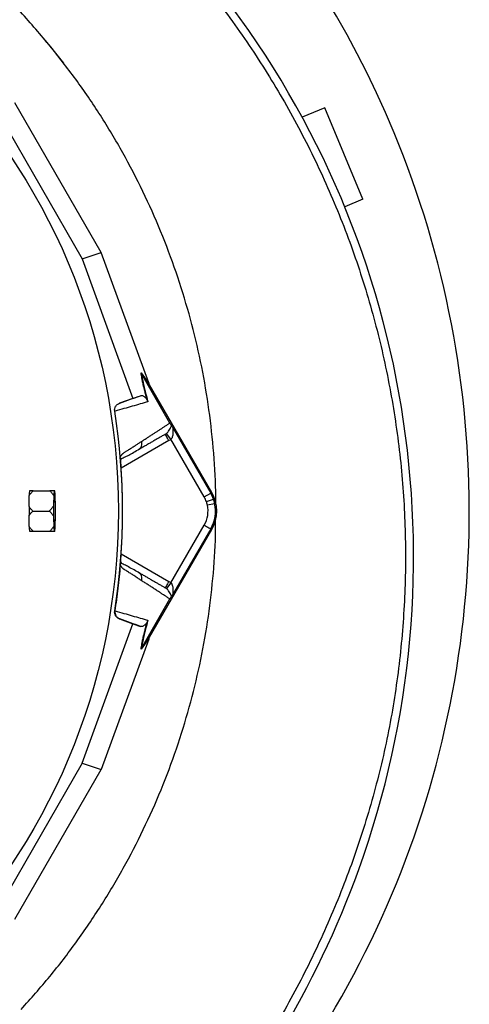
# Model space of a CAD drawing. Header units: millimetres. Extents: x 633 to 1433, y 1069 to 1969.
# Tile 13 of 14: x 1251 to 1433, y 1369 to 1768. Entities that reach past the tile are written whole.
import ezdxf

# ---------------------------------------------------------------- set-up
doc = ezdxf.new("R2010")
doc.units = ezdxf.units.MM

msp = doc.modelspace()

# ---------------------------------------------------------------- linework, layer by layer
at = {"color": 7, "linetype": 'Continuous', "lineweight": 25}
for p, q in [((1284.04, 1673.44), (1249.09, 1733.97)), ((1374.47, 1731.93), (1365.34, 1728.15)), ((1389.78, 1694.98), (1374.47, 1731.93)), ((1242.92, 1728.56), (1276.27, 1670.81)), ((1389.78, 1694.98), (1382.5, 1691.96)), ((1276.27, 1670.81), (1284.04, 1673.44)), ((1276.27, 1670.81), (1296.75, 1614.41)), ((1303.22, 1620.64), (1284.04, 1673.44)), ((1300.13, 1624.69), (1303.32, 1620.35)), ((1303.57, 1619.83), (1300.38, 1624.16)), ((1311.78, 1604.42), (1300.39, 1624.15)), ((1328.72, 1576.26), (1303.57, 1619.83)), ((1296.75, 1614.41), (1291.4, 1612.47)), ((1296.75, 1614.41), (1299.94, 1615.49)), ((1291.4, 1612.47), (1291.52, 1612.51)), ((1289.6, 1609.22), (1289.46, 1609.18)), ((1313.26, 1602.05), (1328.29, 1576.01)), ((1312.23, 1597.84), (1310.35, 1600.17)), ((1299.12, 1593.65), (1299.46, 1593.93)), ((1325.7, 1574.51), (1312.23, 1597.84)), ((1291.87, 1590.23), (1291.87, 1590.31)), ((1256.5, 1577.04), (1263.21, 1577.04)), ((1264.79, 1574.95), (1264.68, 1570.9)), ((1265.19, 1577.04), (1264.97, 1577.04)), ((1265.48, 1570.9), (1265.36, 1574.95)), ((1325.7, 1574.51), (1328.29, 1576.01)), ((1328.29, 1576.01), (1328.72, 1576.26)), ((1326.56, 1572.66), (1329.38, 1573.67)), ((1326.96, 1571.25), (1329.89, 1571.89)), ((1256.27, 1568.81), (1262.98, 1568.81)), ((1264.68, 1566.72), (1264.79, 1562.68)), ((1265.36, 1562.68), (1265.48, 1566.72)), ((1312.23, 1539.78), (1325.7, 1563.11)), ((1256.5, 1560.59), (1263.21, 1560.59)), ((1264.97, 1560.59), (1265.19, 1560.59)), ((1303.57, 1517.79), (1328.72, 1561.36)), ((1328.29, 1561.61), (1313.26, 1535.57)), ((1328.29, 1561.61), (1328.72, 1561.36)), ((1291.87, 1547.31), (1291.87, 1547.4)), ((1299.46, 1543.69), (1299.12, 1543.98)), ((1312.23, 1539.78), (1310.35, 1537.45)), ((1300.39, 1513.47), (1311.78, 1533.21)), ((1289.46, 1528.44), (1289.6, 1528.4)), ((1276.27, 1466.82), (1296.75, 1523.21)), ((1291.52, 1525.12), (1291.4, 1525.15)), ((1291.4, 1525.15), (1296.75, 1523.21)), ((1296.75, 1523.21), (1299.94, 1522.13)), ((1303.22, 1516.98), (1284.04, 1464.18)), ((1303.32, 1517.27), (1300.13, 1512.94)), ((1300.38, 1513.46), (1303.57, 1517.79)), ((1276.27, 1466.82), (1242.92, 1409.07)), ((1276.27, 1466.82), (1284.04, 1464.18)), ((1249.09, 1403.65), (1284.04, 1464.18))]:
    msp.add_line(p, q, dxfattribs=at)
at = {"color": 8, "linetype": 'Continuous', "lineweight": 25}
for p, q in [((1311.41, 1597.28), (1292.1, 1586.13)), ((1292.1, 1551.5), (1311.41, 1540.34))]:
    msp.add_line(p, q, dxfattribs=at)
at = {"color": 7, "linetype": 'Continuous', "lineweight": 25, "flags": 128}
for points in [[(1268.85, 1750.04), (1264.6, 1755.44), (1261.5, 1759.22)], [(1264.79, 1568.81), (1264.8, 1570.26), (1264.82, 1571.62), (1264.86, 1572.82), (1264.91, 1573.79), (1264.97, 1574.47), (1265.04, 1574.82), (1265.11, 1574.82), (1265.18, 1574.47), (1265.24, 1573.79), (1265.3, 1572.82), (1265.33, 1571.62), (1265.36, 1570.26), (1265.37, 1568.81), (1265.36, 1567.36), (1265.33, 1566), (1265.3, 1564.8), (1265.24, 1563.83), (1265.18, 1563.15), (1265.11, 1562.81), (1265.04, 1562.81), (1264.97, 1563.15), (1264.91, 1563.83), (1264.86, 1564.8), (1264.82, 1566), (1264.8, 1567.36), (1264.79, 1568.81)]]:
    msp.add_lwpolyline(points, dxfattribs=at)
at = {"color": 7, "linetype": 'Continuous', "lineweight": 25}
msp.add_circle((1032.92, 1568.81), 258.01, dxfattribs=at)
for centre, radius, start, end in [((1032.92, 1568.81), 400, 22.5, 256.9192), ((1037.37, 1550.48), 373, 340.1449, 38.4887), ((1032.92, 1568.81), 400, 290.2928, 22.5), ((1032.92, 1568.81), 259.7, 351.0565, 8.9435), ((1259.17, 1576.33), 4.25, 170.4098, 171.1896), ((1286.04, 1574.23), 21.26, 172.4151, 178.0711), ((1244.12, 1574.23), 21.26, 1.9289, 7.5849), ((1315.82, 1568.81), 11.4, 19.7042, 30), ((1315.82, 1568.81), 14.4, 19.7042, 30), ((1315.82, 1568.81), 14.9, 330, 30), ((1439.48, 1568.81), 174.82, 179.3149, 180.6851), ((1090.67, 1568.81), 174.82, 359.3149, 0.6851), ((1315.82, 1568.81), 11.4, 330, 12.3248), ((1315.82, 1568.81), 11.4, 12.3248, 19.7042), ((1315.82, 1568.81), 14.4, 330, 12.3248), ((1315.82, 1568.81), 14.4, 12.3248, 19.7042), ((1286.04, 1563.39), 21.26, 181.9289, 187.5849), ((1244.12, 1563.39), 21.26, 352.4151, 358.0711), ((1259.17, 1561.3), 4.25, 188.8104, 189.5902), ((1022.42, 1555.88), 388.9, 295.7099, 340.1449)]:
    msp.add_arc(centre, radius, start, end, dxfattribs=at)
for centre, major_axis, ratio, start_param, end_param in [((1303.98, 1619.31), (-5.92, 16.23), 0.015428, 1.483174, 1.50138), ((1032.41, 1575), (-18.46, 221.78), 0.999611, 4.609878, 4.629659), ((1032.41, 1562.62), (18.46, 221.78), 0.999611, 4.795119, 4.8149), ((1303.98, 1518.31), (5.92, 16.23), 0.015428, 1.640213, 1.658419)]:
    msp.add_ellipse(centre, major_axis=major_axis, ratio=ratio, start_param=start_param, end_param=end_param, dxfattribs=at)
for points, knots in [([(907.68, 1297.43), (899.2, 1300.78), (890.94, 1304.5), (874.86, 1312.65), (867.02, 1317.08), (851.79, 1326.65), (844.38, 1331.78), (833.59, 1340.02), (830.05, 1342.85), (824.82, 1347.24), (823.09, 1348.73), (819.67, 1351.73), (817.98, 1353.25), (809.61, 1360.93), (803.22, 1367.32), (791.03, 1380.6), (785.23, 1387.5), (774.22, 1401.78), (769.01, 1409.18), (762.88, 1418.74), (761.67, 1420.67), (759.3, 1424.56), (758.13, 1426.52), (754.7, 1432.42), (752.51, 1436.39), (746.2, 1448.4), (742.36, 1456.55), (735.39, 1473.14), (732.27, 1481.58), (726.74, 1498.73), (724.33, 1507.45), (721.79, 1518.53), (721.3, 1520.76), (720.38, 1525.22), (719.94, 1527.46), (718.7, 1534.16), (717.98, 1538.63), (716.1, 1552.05), (715.24, 1561.02), (714.28, 1578.98), (714.18, 1587.98), (714.77, 1606), (715.45, 1615.03), (716.81, 1626.33), (717.11, 1628.59), (717.75, 1633.1), (718.09, 1635.35), (719.19, 1642.07), (720.02, 1646.51), (721.91, 1655.34), (722.95, 1659.73), (725.22, 1668.44), (726.44, 1672.76), (730.38, 1685.66), (733.36, 1694.15), (740.02, 1710.92), (743.69, 1719.19), (748.74, 1729.39), (749.77, 1731.42), (751.87, 1735.45), (752.94, 1737.45), (756.2, 1743.42), (758.45, 1747.34), (765.42, 1758.94), (770.36, 1766.46), (780.84, 1781.08), (786.38, 1788.18), (798.04, 1801.94), (804.17, 1808.61), (817.05, 1821.5), (823.7, 1827.64), (837.44, 1839.32), (844.52, 1844.86), (859.1, 1855.36), (866.6, 1860.31), (882.03, 1869.61), (889.95, 1873.96), (900.13, 1879.02), (902.18, 1880.01), (906.29, 1881.96), (908.36, 1882.9), (914.57, 1885.68), (918.73, 1887.44), (931.31, 1892.46), (939.8, 1895.44), (956.98, 1900.72), (965.67, 1903.02), (983.23, 1906.97), (992.11, 1908.61), (1003.33, 1910.24), (1005.58, 1910.55), (1010.1, 1911.11), (1012.36, 1911.38), (1019.13, 1912.09), (1023.64, 1912.48), (1037.17, 1913.39), (1046.17, 1913.64), (1064.14, 1913.46), (1073.11, 1913.03), (1091.02, 1911.47), (1099.96, 1910.35), (1113.35, 1908.14), (1117.81, 1907.32), (1124.49, 1905.95), (1126.71, 1905.47), (1131.15, 1904.47), (1133.35, 1903.95), (1144.35, 1901.25), (1153.01, 1898.76), (1170.09, 1893.14), (1178.5, 1890.01), (1195.07, 1883.11), (1203.23, 1879.34), (1215.28, 1873.2), (1219.26, 1871.08), (1225.19, 1867.76), (1227.16, 1866.64), (1231.08, 1864.34), (1233.03, 1863.18), (1242.73, 1857.24), (1250.26, 1852.23), (1264.86, 1841.67), (1271.93, 1836.13), (1282.2, 1827.43), (1285.57, 1824.47), (1292.16, 1818.38), (1295.4, 1815.26), (1304.95, 1805.73), (1311.1, 1799.14), (1318.51, 1790.57), (1319.98, 1788.84), (1322.89, 1785.35), (1324.33, 1783.58), (1328.59, 1778.27), (1331.36, 1774.69), (1339.45, 1763.81), (1344.56, 1756.39), (1354.21, 1741.22), (1358.74, 1733.47), (1367.26, 1717.64), (1371.23, 1709.56), (1376.76, 1697.18), (1378.53, 1693.02), (1381.93, 1684.6), (1383.56, 1680.35), (1388.19, 1667.53), (1390.95, 1658.89), (1394.62, 1645.79), (1395.76, 1641.4), (1397.89, 1632.58), (1398.87, 1628.14), (1401.57, 1614.76), (1403.04, 1605.81), (1405.32, 1587.82), (1406.13, 1578.78), (1406.84, 1565.17), (1406.99, 1560.62), (1407.13, 1551.53), (1407.11, 1547), (1406.81, 1533.39), (1406.28, 1524.34), (1404.98, 1510.79), (1404.46, 1506.27), (1403.26, 1497.25), (1402.58, 1492.76), (1401.05, 1483.79), (1400.2, 1479.32), (1398.32, 1470.42), (1397.28, 1465.99), (1393.92, 1452.77), (1391.38, 1444.06), (1385.68, 1426.84), (1382.53, 1418.33), (1377.34, 1405.71), (1375.54, 1401.53), (1371.79, 1393.25), (1369.84, 1389.15), (1365.8, 1381), (1363.7, 1376.96), (1359.37, 1368.97), (1357.14, 1365.01), (1350.25, 1353.27), (1345.38, 1345.6), (1337.67, 1334.35), (1335.03, 1330.64), (1329.63, 1323.33), (1326.86, 1319.72), (1318.37, 1309.04), (1312.46, 1302.12), (1306.32, 1295.41)], [0, 0, 0, 0, 0.015625, 0.015625, 0.03125, 0.03125, 0.046875, 0.046875, 0.054687, 0.054687, 0.058594, 0.058594, 0.0625, 0.0625, 0.078125, 0.078125, 0.09375, 0.09375, 0.109375, 0.109375, 0.113281, 0.113281, 0.117188, 0.117188, 0.125, 0.125, 0.140625, 0.140625, 0.15625, 0.15625, 0.171875, 0.171875, 0.175781, 0.175781, 0.179687, 0.179687, 0.1875, 0.1875, 0.203125, 0.203125, 0.21875, 0.21875, 0.234375, 0.234375, 0.238281, 0.238281, 0.242187, 0.242187, 0.25, 0.25, 0.257812, 0.257812, 0.265625, 0.265625, 0.28125, 0.28125, 0.296875, 0.296875, 0.300781, 0.300781, 0.304687, 0.304687, 0.3125, 0.3125, 0.328125, 0.328125, 0.34375, 0.34375, 0.359375, 0.359375, 0.375, 0.375, 0.390625, 0.390625, 0.40625, 0.40625, 0.421875, 0.421875, 0.425781, 0.425781, 0.429687, 0.429687, 0.4375, 0.4375, 0.453125, 0.453125, 0.46875, 0.46875, 0.484375, 0.484375, 0.488281, 0.488281, 0.492187, 0.492187, 0.5, 0.5, 0.515625, 0.515625, 0.53125, 0.53125, 0.546875, 0.546875, 0.554688, 0.554688, 0.558594, 0.558594, 0.5625, 0.5625, 0.578125, 0.578125, 0.59375, 0.59375, 0.609375, 0.609375, 0.617188, 0.617188, 0.621094, 0.621094, 0.625, 0.625, 0.640625, 0.640625, 0.65625, 0.65625, 0.664063, 0.664063, 0.671875, 0.671875, 0.6875, 0.6875, 0.691406, 0.691406, 0.695313, 0.695313, 0.703125, 0.703125, 0.71875, 0.71875, 0.734375, 0.734375, 0.75, 0.75, 0.757813, 0.757813, 0.765625, 0.765625, 0.78125, 0.78125, 0.789063, 0.789063, 0.796875, 0.796875, 0.8125, 0.8125, 0.828125, 0.828125, 0.835938, 0.835938, 0.84375, 0.84375, 0.859375, 0.859375, 0.867188, 0.867188, 0.875, 0.875, 0.882813, 0.882813, 0.890625, 0.890625, 0.90625, 0.90625, 0.921875, 0.921875, 0.929688, 0.929688, 0.9375, 0.9375, 0.945313, 0.945313, 0.953125, 0.953125, 0.96875, 0.96875, 0.976563, 0.976563, 0.984375, 0.984375, 1, 1, 1, 1]), ([(1264.3, 1755.81), (1260.32, 1760.56), (1252.34, 1770.07), (1239.28, 1783.35), (1225.48, 1795.86), (1210.89, 1807.42), (1197.26, 1817.07), (1188.25, 1822.42), (1184.58, 1824.61)], [0, 0, 0, 0, 0.1757911, 0.3515821, 0.5273732, 0.7031643, 0.8789554, 1, 1, 1, 1]), ([(1330.3, 1571.59), (1330.31, 1573.31), (1330.38, 1580.92), (1329.44, 1594.4), (1327.47, 1611.95), (1324.37, 1629.35), (1320.27, 1646.53), (1315.15, 1663.44), (1309.04, 1680.02), (1301.96, 1696.21), (1293.93, 1711.95), (1284.96, 1727.17), (1275.17, 1741.88), (1267.93, 1751.17), (1264.3, 1755.81)], [0, 0, 0, 0, 0.025897, 0.114452, 0.203007, 0.291562, 0.380116, 0.468671, 0.557226, 0.645781, 0.734336, 0.82289, 0.911445, 1, 1, 1, 1]), ([(1302.69, 1613.46), (1302.51, 1614.1), (1302.34, 1614.71), (1302.02, 1615.9), (1301.86, 1616.47), (1301.44, 1618.12), (1301.19, 1619.13), (1300.88, 1620.51), (1300.79, 1620.96), (1300.61, 1621.81), (1300.54, 1622.21), (1300.33, 1623.36), (1300.22, 1624.05), (1300.13, 1624.69)], [0, 0, 0, 0, 0.125, 0.125, 0.25, 0.25, 0.5, 0.5, 0.625, 0.625, 0.75, 0.75, 1, 1, 1, 1]), ([(1300.39, 1624.15), (1300.47, 1623.52), (1300.57, 1622.84), (1300.78, 1621.7), (1300.85, 1621.3), (1301.02, 1620.45), (1301.12, 1620.01), (1301.43, 1618.63), (1301.67, 1617.63), (1302.23, 1615.46), (1302.55, 1614.29), (1302.92, 1613.02)], [0, 0, 0, 0, 0.25, 0.25, 0.375, 0.375, 0.5, 0.5, 0.75, 0.75, 1, 1, 1, 1]), ([(1299.94, 1615.49), (1300.1, 1615.55), (1300.26, 1615.56), (1300.61, 1615.53), (1300.8, 1615.48), (1301.11, 1615.34), (1301.22, 1615.28), (1301.44, 1615.13), (1301.56, 1615.04), (1301.75, 1614.87), (1301.81, 1614.81), (1301.95, 1614.67), (1302.02, 1614.59), (1302.17, 1614.39), (1302.25, 1614.28), (1302.39, 1614.06), (1302.44, 1613.98), (1302.52, 1613.83), (1302.55, 1613.77), (1302.62, 1613.64), (1302.65, 1613.56), (1302.69, 1613.46)], [0, 0, 0, 0, 0.25, 0.25, 0.5, 0.5, 0.625, 0.625, 0.75, 0.75, 0.8125, 0.8125, 0.875, 0.875, 0.9375, 0.9375, 0.96875, 0.96875, 0.984375, 0.984375, 1, 1, 1, 1]), ([(1289.46, 1609.18), (1289.41, 1609.53), (1289.41, 1609.87), (1289.54, 1610.56), (1289.67, 1610.88), (1289.93, 1611.33), (1290.03, 1611.47), (1290.25, 1611.73), (1290.38, 1611.85), (1290.78, 1612.18), (1291.08, 1612.35), (1291.4, 1612.47)], [0, 0, 0, 0, 0.25, 0.25, 0.5, 0.5, 0.625, 0.625, 0.75, 0.75, 1, 1, 1, 1]), ([(1302.92, 1613.02), (1300.9, 1612.44), (1298.79, 1611.84), (1294.35, 1610.57), (1292.03, 1609.91), (1289.6, 1609.21)], [0, 0, 0, 0, 0.5, 0.5, 1, 1, 1, 1]), ([(1300.36, 1597), (1300.56, 1597.13), (1300.96, 1597.38), (1301.54, 1597.76), (1302.13, 1598.14), (1302.71, 1598.51), (1303.28, 1598.89), (1303.85, 1599.25), (1304.41, 1599.62), (1304.97, 1599.98), (1305.52, 1600.34), (1306.07, 1600.7), (1306.61, 1601.05), (1307.15, 1601.4), (1307.68, 1601.75), (1308.21, 1602.09), (1308.73, 1602.43), (1309.25, 1602.77), (1309.77, 1603.11), (1310.28, 1603.44), (1310.78, 1603.77), (1311.28, 1604.1), (1311.61, 1604.31), (1311.78, 1604.42)], [0, 0, 0, 0, 0.045336, 0.090894, 0.136674, 0.182678, 0.228907, 0.275362, 0.322044, 0.368954, 0.416093, 0.463462, 0.511063, 0.558896, 0.606962, 0.655262, 0.703798, 0.752569, 0.801578, 0.850824, 0.900309, 0.950034, 1, 1, 1, 1]), ([(1310.35, 1600.17), (1310.54, 1600.32), (1310.7, 1600.48), (1311, 1600.8), (1311.13, 1600.96), (1311.47, 1601.42), (1311.65, 1601.71), (1311.95, 1602.26), (1312.07, 1602.52), (1312.29, 1602.97), (1312.38, 1603.17), (1312.48, 1603.3)], [0, 0, 0, 0, 0.125, 0.125, 0.25, 0.25, 0.5, 0.5, 0.75, 0.75, 1, 1, 1, 1]), ([(1311.78, 1604.42), (1311.86, 1604.27), (1311.95, 1604.13), (1312.09, 1603.9), (1312.15, 1603.8), (1312.26, 1603.63), (1312.31, 1603.55), (1312.4, 1603.42), (1312.44, 1603.36), (1312.48, 1603.3)], [0, 0, 0, 0, 0.25, 0.25, 0.5, 0.5, 0.75, 0.75, 1, 1, 1, 1]), ([(1313.26, 1602.05), (1313.22, 1602.12), (1313.18, 1602.17), (1313.1, 1602.25), (1313.06, 1602.26), (1313.01, 1602.21), (1313, 1602.16), (1312.99, 1602.01), (1312.99, 1601.92), (1312.99, 1601.64), (1313.01, 1601.43), (1313.02, 1601), (1313.03, 1600.78), (1313.02, 1600.1), (1312.98, 1599.63), (1312.81, 1598.93), (1312.74, 1598.69), (1312.59, 1598.36), (1312.53, 1598.25), (1312.39, 1598.03), (1312.32, 1597.93), (1312.23, 1597.84)], [0, 0, 0, 0, 0.0625, 0.0625, 0.125, 0.125, 0.1875, 0.1875, 0.25, 0.25, 0.375, 0.375, 0.5, 0.5, 0.75, 0.75, 0.875, 0.875, 0.9375, 0.9375, 1, 1, 1, 1]), ([(1312.48, 1603.3), (1312.52, 1603.24), (1312.57, 1603.17), (1312.68, 1603), (1312.74, 1602.91), (1312.87, 1602.69), (1312.95, 1602.57), (1313.1, 1602.32), (1313.18, 1602.18), (1313.26, 1602.05)], [0, 0, 0, 0, 0.25, 0.25, 0.5, 0.5, 0.75, 0.75, 1, 1, 1, 1]), ([(1309.91, 1599.88), (1309.72, 1599.76), (1309.32, 1599.54), (1308.73, 1599.19), (1308.12, 1598.84), (1307.51, 1598.49), (1306.9, 1598.14), (1306.28, 1597.78), (1305.66, 1597.42), (1305.03, 1597.05), (1304.39, 1596.69), (1303.75, 1596.32), (1303.11, 1595.95), (1302.46, 1595.57), (1301.8, 1595.19), (1301.14, 1594.81), (1300.47, 1594.43), (1299.8, 1594.04), (1299.35, 1593.78), (1299.12, 1593.65)], [0, 0, 0, 0, 0.061953, 0.123509, 0.18467, 0.245435, 0.305808, 0.365787, 0.425376, 0.484574, 0.543383, 0.601804, 0.659839, 0.717488, 0.774753, 0.831636, 0.888137, 0.944258, 1, 1, 1, 1]), ([(1311.41, 1597.28), (1311.22, 1597.62), (1311.02, 1597.96), (1310.66, 1598.59), (1310.49, 1598.88), (1310.21, 1599.36), (1310.1, 1599.55), (1309.95, 1599.81), (1309.91, 1599.88), (1309.91, 1599.88)], [0, 0, 0, 0, 0.25, 0.25, 0.5, 0.5, 0.75, 0.75, 1, 1, 1, 1]), ([(1291.82, 1590.83), (1291.86, 1590.89), (1291.93, 1591.02), (1292.04, 1591.19), (1292.14, 1591.35), (1292.25, 1591.51), (1292.36, 1591.65), (1292.47, 1591.78), (1292.59, 1591.9), (1292.7, 1592.02), (1292.85, 1592.15), (1293.05, 1592.31), (1293.36, 1592.5), (1293.73, 1592.74), (1294.15, 1593.01), (1294.84, 1593.45), (1295.8, 1594.06), (1296.98, 1594.82), (1298.13, 1595.56), (1299.26, 1596.29), (1299.99, 1596.76), (1300.36, 1597)], [0, 0, 0, 0, 0.0134228, 0.0267382, 0.0399565, 0.0530881, 0.0661437, 0.0791341, 0.0920702, 0.1049632, 0.1178244, 0.141662, 0.1728313, 0.2170572, 0.2634911, 0.3121266, 0.4491557, 0.58733, 0.7237611, 0.8613131, 1, 1, 1, 1]), ([(1292.13, 1585.54), (1292.13, 1585.62), (1292.12, 1585.79), (1292.1, 1586.02), (1292.09, 1586.26), (1292.07, 1586.5), (1292.06, 1586.73), (1292.04, 1586.96), (1292.03, 1587.19), (1292.02, 1587.41), (1292, 1587.63), (1291.99, 1587.92), (1291.97, 1588.27), (1291.94, 1588.66), (1291.93, 1589.02), (1291.91, 1589.36), (1291.89, 1589.67), (1291.88, 1589.97), (1291.88, 1590.14), (1291.87, 1590.23)], [0, 0, 0, 0, 0.043926, 0.087482, 0.130742, 0.173781, 0.216675, 0.259499, 0.302332, 0.345249, 0.388327, 0.431642, 0.51487, 0.596532, 0.677148, 0.757255, 0.837402, 0.918139, 1, 1, 1, 1]), ([(1292.11, 1589.76), (1292.2, 1589.88), (1292.6, 1590.33), (1293.32, 1590.53), (1294.19, 1590.98), (1295.48, 1591.63), (1297.24, 1592.61), (1298.71, 1593.46), (1299.49, 1593.9)], [0, 0, 0, 0, 0.038413, 0.157591, 0.277264, 0.40551, 0.686371, 1, 1, 1, 1]), ([(1292.13, 1585.54), (1292.11, 1586), (1292.05, 1586.93), (1291.97, 1588.23), (1291.91, 1589.26), (1291.9, 1589.65), (1291.9, 1589.78)], [0, 0, 0, 0, 0.272149, 0.551691, 0.845295, 1, 1, 1, 1]), ([(1254.87, 1575.06), (1255.09, 1575.42), (1255.34, 1575.76), (1255.89, 1576.42), (1256.19, 1576.73), (1256.5, 1577.04)], [0, 0, 0, 0, 0.5, 0.5, 1, 1, 1, 1]), ([(1254.97, 1576.98), (1254.94, 1576.79), (1254.93, 1576.53), (1254.9, 1576.05), (1254.89, 1575.87), (1254.88, 1575.48), (1254.87, 1575.28), (1254.87, 1575.06)], [0, 0, 0, 0, 0.5, 0.5, 0.75, 0.75, 1, 1, 1, 1]), ([(1256.5, 1577.04), (1256.2, 1577.04), (1255.92, 1577.04), (1255.4, 1577.04), (1255.16, 1577.04), (1254.98, 1577.04)], [0, 0, 0, 0, 0.5, 0.5, 1, 1, 1, 1]), ([(1263.21, 1577.04), (1263.52, 1576.72), (1263.82, 1576.39), (1264.35, 1575.69), (1264.59, 1575.33), (1264.79, 1574.95)], [0, 0, 0, 0, 0.5, 0.5, 1, 1, 1, 1]), ([(1264.97, 1577.04), (1264.74, 1577.04), (1264.47, 1577.04), (1263.87, 1577.04), (1263.55, 1577.04), (1263.21, 1577.04)], [0, 0, 0, 0, 0.5, 0.5, 1, 1, 1, 1]), ([(1254.83, 1570.66), (1254.82, 1570.05), (1254.82, 1569.44), (1254.82, 1568.5), (1254.82, 1568.19), (1254.82, 1567.57), (1254.83, 1567.27), (1254.83, 1566.97)], [0, 0, 0, 0, 0.5, 0.5, 0.75, 0.75, 1, 1, 1, 1]), ([(1256.27, 1568.81), (1256, 1569.09), (1255.74, 1569.39), (1255.37, 1569.84), (1255.25, 1570), (1255.03, 1570.32), (1254.92, 1570.49), (1254.83, 1570.66)], [0, 0, 0, 0, 0.5, 0.5, 0.75, 0.75, 1, 1, 1, 1]), ([(1264.68, 1570.9), (1264.46, 1570.52), (1264.2, 1570.16), (1263.62, 1569.46), (1263.31, 1569.13), (1262.98, 1568.81)], [0, 0, 0, 0, 0.5, 0.5, 1, 1, 1, 1]), ([(1262.98, 1568.81), (1263.31, 1568.49), (1263.62, 1568.16), (1264.2, 1567.47), (1264.46, 1567.1), (1264.68, 1566.72)], [0, 0, 0, 0, 0.5, 0.5, 1, 1, 1, 1]), ([(1251.61, 1367.11), (1255.52, 1371.51), (1263.36, 1380.3), (1274.09, 1394.34), (1284.03, 1408.95), (1293.07, 1424.13), (1301.19, 1439.82), (1308.37, 1455.96), (1314.58, 1472.5), (1319.8, 1489.38), (1324.01, 1506.54), (1327.2, 1523.92), (1329.29, 1541.46), (1330.32, 1555.31), (1330.29, 1563.29), (1330.28, 1565.38)], [0, 0, 0, 0, 0.080934, 0.161868, 0.242802, 0.323736, 0.404669, 0.485603, 0.566537, 0.647471, 0.728405, 0.809339, 0.890273, 0.971207, 1, 1, 1, 1]), ([(1254.87, 1562.57), (1254.87, 1562.35), (1254.88, 1562.14), (1254.89, 1561.75), (1254.9, 1561.58), (1254.93, 1561.09), (1254.94, 1560.83), (1254.97, 1560.64)], [0, 0, 0, 0, 0.25, 0.25, 0.5, 0.5, 1, 1, 1, 1]), ([(1256.5, 1560.59), (1256.19, 1560.89), (1255.89, 1561.2), (1255.34, 1561.86), (1255.08, 1562.21), (1254.87, 1562.57)], [0, 0, 0, 0, 0.5, 0.5, 1, 1, 1, 1]), ([(1264.79, 1562.68), (1264.59, 1562.29), (1264.35, 1561.93), (1263.81, 1561.24), (1263.52, 1560.91), (1263.21, 1560.59)], [0, 0, 0, 0, 0.5, 0.5, 1, 1, 1, 1]), ([(1325.7, 1563.11), (1326, 1562.94), (1326.32, 1562.75), (1326.95, 1562.39), (1327.25, 1562.21), (1327.75, 1561.92), (1327.95, 1561.81), (1328.22, 1561.65), (1328.28, 1561.62), (1328.29, 1561.61)], [0, 0, 0, 0, 0.25, 0.25, 0.5, 0.5, 0.75, 0.75, 1, 1, 1, 1]), ([(1254.98, 1560.59), (1255.17, 1560.59), (1255.4, 1560.59), (1255.91, 1560.59), (1256.2, 1560.59), (1256.5, 1560.59)], [0, 0, 0, 0, 0.5, 0.5, 1, 1, 1, 1]), ([(1263.21, 1560.59), (1263.55, 1560.59), (1263.87, 1560.59), (1264.47, 1560.59), (1264.74, 1560.59), (1264.97, 1560.59)], [0, 0, 0, 0, 0.5, 0.5, 1, 1, 1, 1]), ([(1291.87, 1547.4), (1291.88, 1547.44), (1291.88, 1547.54), (1291.88, 1547.68), (1291.89, 1547.84), (1291.9, 1548), (1291.9, 1548.17), (1291.91, 1548.34), (1291.92, 1548.52), (1291.93, 1548.71), (1291.94, 1548.91), (1291.95, 1549.12), (1291.96, 1549.33), (1291.98, 1549.54), (1291.99, 1549.84), (1292.02, 1550.21), (1292.04, 1550.66), (1292.07, 1551.13), (1292.1, 1551.6), (1292.12, 1551.92), (1292.13, 1552.08)], [0, 0, 0, 0, 0.044249, 0.088104, 0.131646, 0.174957, 0.218124, 0.261231, 0.304365, 0.347611, 0.391054, 0.434778, 0.478866, 0.523398, 0.568452, 0.654809, 0.74053, 0.826228, 0.912518, 1, 1, 1, 1]), ([(1291.9, 1547.82), (1291.9, 1547.92), (1291.91, 1548.27), (1291.96, 1549.25), (1292.04, 1550.6), (1292.1, 1551.59), (1292.13, 1552.08)], [0, 0, 0, 0, 0.1198194, 0.4123363, 0.710137, 1, 1, 1, 1]), ([(1291.82, 1546.79), (1291.83, 1546.83), (1291.83, 1546.91), (1291.84, 1547.02), (1291.85, 1547.12), (1291.86, 1547.22), (1291.87, 1547.28), (1291.87, 1547.31)], [0, 0, 0, 0, 0.212576, 0.416535, 0.614103, 0.807726, 1, 1, 1, 1]), ([(1300.36, 1540.62), (1300.16, 1540.76), (1299.75, 1541.02), (1299.12, 1541.42), (1298.49, 1541.83), (1297.86, 1542.24), (1297.02, 1542.78), (1295.97, 1543.45), (1294.91, 1544.13), (1294.05, 1544.68), (1293.52, 1545.01), (1293.15, 1545.25), (1292.94, 1545.41), (1292.76, 1545.55), (1292.58, 1545.72), (1292.4, 1545.93), (1292.2, 1546.18), (1292.01, 1546.47), (1291.89, 1546.68), (1291.82, 1546.79)], [0, 0, 0, 0, 0.077777, 0.1552, 0.232272, 0.308995, 0.385372, 0.530526, 0.674474, 0.747423, 0.819615, 0.846383, 0.869761, 0.889755, 0.906383, 0.929523, 0.9528, 0.976272, 1, 1, 1, 1]), ([(1299.49, 1543.72), (1298.01, 1544.55), (1295.91, 1545.72), (1293.64, 1547.01), (1292.51, 1547.29), (1292.07, 1547.96), (1291.91, 1548.2)], [0, 0, 0, 0, 0.578447, 0.819658, 0.935532, 1, 1, 1, 1]), ([(1299.12, 1543.98), (1299.33, 1543.85), (1299.76, 1543.61), (1300.4, 1543.24), (1301.03, 1542.88), (1301.65, 1542.52), (1302.27, 1542.16), (1302.89, 1541.8), (1303.5, 1541.45), (1304.11, 1541.1), (1304.71, 1540.75), (1305.31, 1540.41), (1305.9, 1540.06), (1306.49, 1539.72), (1307.07, 1539.39), (1307.65, 1539.05), (1308.22, 1538.72), (1308.79, 1538.39), (1309.36, 1538.07), (1309.73, 1537.85), (1309.91, 1537.75)], [0, 0, 0, 0, 0.052635, 0.105609, 0.158921, 0.212573, 0.266566, 0.320902, 0.375581, 0.430604, 0.485973, 0.541688, 0.597751, 0.654162, 0.710923, 0.768034, 0.825496, 0.883311, 0.941478, 1, 1, 1, 1]), ([(1311.78, 1533.21), (1311.6, 1533.32), (1311.23, 1533.56), (1310.68, 1533.92), (1310.12, 1534.29), (1309.55, 1534.66), (1308.98, 1535.03), (1308.4, 1535.41), (1307.82, 1535.79), (1307.23, 1536.17), (1306.64, 1536.55), (1306.04, 1536.95), (1305.43, 1537.34), (1304.82, 1537.74), (1304.2, 1538.14), (1303.58, 1538.54), (1302.95, 1538.95), (1302.31, 1539.36), (1301.67, 1539.78), (1301.02, 1540.2), (1300.58, 1540.48), (1300.36, 1540.62)], [0, 0, 0, 0, 0.055211, 0.110128, 0.164753, 0.219086, 0.273129, 0.326884, 0.38035, 0.43353, 0.486425, 0.539036, 0.591365, 0.643413, 0.695181, 0.746671, 0.797884, 0.848822, 0.899487, 0.949879, 1, 1, 1, 1]), ([(1311.41, 1540.34), (1311.22, 1540), (1311.02, 1539.66), (1310.66, 1539.04), (1310.49, 1538.75), (1310.21, 1538.27), (1310.1, 1538.07), (1309.95, 1537.81), (1309.91, 1537.75), (1309.91, 1537.75)], [0, 0, 0, 0, 0.25, 0.25, 0.5, 0.5, 0.75, 0.75, 1, 1, 1, 1]), ([(1312.23, 1539.78), (1312.27, 1539.74), (1312.31, 1539.69), (1312.39, 1539.59), (1312.43, 1539.54), (1312.53, 1539.38), (1312.58, 1539.27), (1312.74, 1538.93), (1312.81, 1538.69), (1312.98, 1537.99), (1313.02, 1537.52), (1313.03, 1536.84), (1313.02, 1536.62), (1313.01, 1536.19), (1312.99, 1535.98), (1312.99, 1535.7), (1312.99, 1535.61), (1313, 1535.47), (1313.01, 1535.41), (1313.06, 1535.36), (1313.1, 1535.37), (1313.18, 1535.45), (1313.22, 1535.51), (1313.26, 1535.57)], [0, 0, 0, 0, 0.03125, 0.03125, 0.0625, 0.0625, 0.125, 0.125, 0.25, 0.25, 0.5, 0.5, 0.625, 0.625, 0.75, 0.75, 0.8125, 0.8125, 0.875, 0.875, 0.9375, 0.9375, 1, 1, 1, 1]), ([(1312.48, 1534.32), (1312.38, 1534.46), (1312.29, 1534.65), (1312.07, 1535.1), (1311.95, 1535.36), (1311.65, 1535.91), (1311.47, 1536.2), (1311.13, 1536.67), (1311, 1536.82), (1310.71, 1537.14), (1310.54, 1537.3), (1310.35, 1537.45)], [0, 0, 0, 0, 0.25, 0.25, 0.5, 0.5, 0.75, 0.75, 0.875, 0.875, 1, 1, 1, 1]), ([(1312.48, 1534.32), (1312.4, 1534.21), (1312.32, 1534.08), (1312.15, 1533.83), (1312.09, 1533.73), (1311.99, 1533.56), (1311.95, 1533.5), (1311.87, 1533.37), (1311.83, 1533.3), (1311.79, 1533.22)], [0, 0, 0, 0, 0.5, 0.5, 0.75, 0.75, 0.875, 0.875, 1, 1, 1, 1]), ([(1312.48, 1534.32), (1312.52, 1534.38), (1312.57, 1534.45), (1312.68, 1534.62), (1312.74, 1534.72), (1312.87, 1534.93), (1312.95, 1535.05), (1313.1, 1535.3), (1313.18, 1535.44), (1313.26, 1535.57)], [0, 0, 0, 0, 0.25, 0.25, 0.5, 0.5, 0.75, 0.75, 1, 1, 1, 1]), ([(1291.4, 1525.15), (1291.08, 1525.27), (1290.78, 1525.44), (1290.24, 1525.89), (1290.02, 1526.15), (1289.75, 1526.6), (1289.68, 1526.75), (1289.56, 1527.07), (1289.51, 1527.24), (1289.41, 1527.75), (1289.41, 1528.09), (1289.46, 1528.44)], [0, 0, 0, 0, 0.25, 0.25, 0.5, 0.5, 0.625, 0.625, 0.75, 0.75, 1, 1, 1, 1]), ([(1289.6, 1528.4), (1289.54, 1528.05), (1289.55, 1527.71), (1289.68, 1527.02), (1289.8, 1526.7), (1290.06, 1526.25), (1290.16, 1526.11), (1290.38, 1525.85), (1290.51, 1525.73), (1290.77, 1525.51), (1290.91, 1525.42), (1291.21, 1525.25), (1291.36, 1525.17), (1291.52, 1525.12)], [0, 0, 0, 0, 0.25, 0.25, 0.5, 0.5, 0.625, 0.625, 0.75, 0.75, 0.875, 0.875, 1, 1, 1, 1]), ([(1289.6, 1528.42), (1292.03, 1527.71), (1294.35, 1527.05), (1298.79, 1525.78), (1300.9, 1525.18), (1302.92, 1524.6)], [0, 0, 0, 0, 0.5, 0.5, 1, 1, 1, 1]), ([(1302.69, 1524.16), (1302.65, 1524.06), (1302.62, 1523.98), (1302.55, 1523.85), (1302.52, 1523.79), (1302.44, 1523.64), (1302.39, 1523.55), (1302.25, 1523.34), (1302.17, 1523.23), (1302.02, 1523.04), (1301.95, 1522.95), (1301.81, 1522.81), (1301.74, 1522.75), (1301.56, 1522.58), (1301.44, 1522.49), (1301.22, 1522.34), (1301.11, 1522.28), (1300.8, 1522.14), (1300.61, 1522.09), (1300.26, 1522.06), (1300.1, 1522.08), (1299.94, 1522.13)], [0, 0, 0, 0, 0.015625, 0.015625, 0.03125, 0.03125, 0.0625, 0.0625, 0.125, 0.125, 0.1875, 0.1875, 0.25, 0.25, 0.375, 0.375, 0.5, 0.5, 0.75, 0.75, 1, 1, 1, 1]), ([(1300.13, 1512.94), (1300.22, 1513.57), (1300.33, 1514.27), (1300.54, 1515.42), (1300.61, 1515.82), (1300.79, 1516.67), (1300.88, 1517.11), (1301.19, 1518.5), (1301.44, 1519.51), (1301.86, 1521.16), (1302.02, 1521.73), (1302.34, 1522.91), (1302.51, 1523.53), (1302.69, 1524.16)], [0, 0, 0, 0, 0.25, 0.25, 0.375, 0.375, 0.5, 0.5, 0.75, 0.75, 0.875, 0.875, 1, 1, 1, 1]), ([(1302.92, 1524.6), (1302.55, 1523.34), (1302.23, 1522.16), (1301.67, 1519.99), (1301.43, 1518.99), (1301.12, 1517.61), (1301.02, 1517.17), (1300.85, 1516.33), (1300.78, 1515.93), (1300.57, 1514.79), (1300.47, 1514.1), (1300.39, 1513.47)], [0, 0, 0, 0, 0.25, 0.25, 0.5, 0.5, 0.625, 0.625, 0.75, 0.75, 1, 1, 1, 1])]:
    msp.add_open_spline(points, degree=3, knots=knots, dxfattribs=at)
for points in [[(1300.38, 1624.16), (1300.28, 1624.33), (1300.2, 1624.51), (1300.13, 1624.69)], [(1300.38, 1624.16), (1300.38, 1624.16), (1300.38, 1624.15), (1300.39, 1624.15)], [(1303.57, 1619.83), (1303.47, 1620), (1303.39, 1620.17), (1303.32, 1620.35)], [(1291.52, 1612.51), (1294.51, 1613.57), (1297.31, 1614.56), (1299.94, 1615.49)], [(1302.69, 1613.46), (1302.76, 1613.31), (1302.83, 1613.16), (1302.92, 1613.02)], [(1309.91, 1599.88), (1310.07, 1599.96), (1310.21, 1600.06), (1310.35, 1600.17)], [(1312.23, 1597.84), (1311.97, 1597.63), (1311.7, 1597.44), (1311.41, 1597.28)], [(1292.13, 1552.08), (1292.85, 1563.22), (1292.85, 1574.4), (1292.13, 1585.54)], [(1254.83, 1566.97), (1255.21, 1567.63), (1255.72, 1568.24), (1256.27, 1568.81)], [(1289.6, 1528.41), (1290.08, 1531.46), (1290.93, 1537.57), (1291.56, 1543.72), (1291.82, 1546.79)], [(1311.41, 1540.34), (1311.7, 1540.18), (1311.97, 1539.99), (1312.23, 1539.78)], [(1310.35, 1537.45), (1310.21, 1537.56), (1310.07, 1537.66), (1309.91, 1537.75)], [(1299.94, 1522.13), (1297.31, 1523.06), (1294.51, 1524.05), (1291.52, 1525.12)], [(1302.69, 1524.16), (1302.76, 1524.31), (1302.83, 1524.46), (1302.92, 1524.6)], [(1303.32, 1517.27), (1303.39, 1517.46), (1303.47, 1517.63), (1303.57, 1517.79)], [(1300.38, 1513.46), (1300.28, 1513.29), (1300.2, 1513.12), (1300.13, 1512.94)], [(1300.39, 1513.47), (1300.38, 1513.47), (1300.38, 1513.47), (1300.38, 1513.46)]]:
    msp.add_open_spline(points, degree=3, dxfattribs=at)
at = {"color": 8, "linetype": 'Continuous', "lineweight": 25}
for points, knots in [([(1299.46, 1593.93), (1299.59, 1594.03), (1299.97, 1594.31), (1300.36, 1595.06), (1300.56, 1596.03), (1300.43, 1596.68), (1300.36, 1597)], [0, 0, 0, 0, 0.140589, 0.432387, 0.724184, 1, 1, 1, 1]), ([(1300.36, 1540.62), (1300.43, 1540.94), (1300.56, 1541.59), (1300.36, 1542.57), (1299.97, 1543.31), (1299.59, 1543.6), (1299.46, 1543.69)], [0, 0, 0, 0, 0.275816, 0.567614, 0.859411, 1, 1, 1, 1])]:
    msp.add_open_spline(points, degree=3, knots=knots, dxfattribs=at)

doc.saveas('drawing.dxf')
